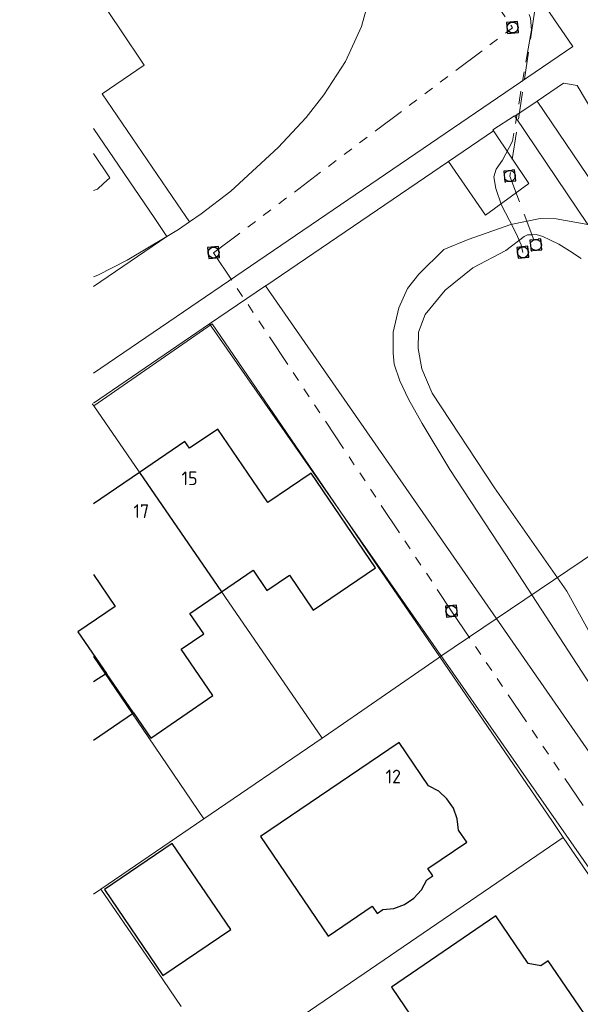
# Model space of a CAD drawing. Header units: metres. Extents: x 174255 to 175175, y 462028 to 462911.
# Tile 15 of 256: x 174280 to 174321, y 462344 to 462416. Entities that reach past the tile are written whole.
import ezdxf

# ---------------------------------------------------------------- set-up
doc = ezdxf.new("R2010")
doc.units = ezdxf.units.M
for name, pattern in [('RI-DRAINAGE', [19.2, 6, -1.8, 1.8, -1.8, 2.4, -1.8, 1.8, -1.8]), ('RI-GWA', [18.45, 6, -1.8, 1.75, -1.8, 1.75, -1.8, 1.75, -1.8]), ('RI-HWA', [7.4, 5, -2.4])]:
    doc.linetypes.add(name, pattern=pattern)
for name, color, linetype, lineweight in [('B-WE-OG-BEBOUWING-G', 8, 'Continuous', 30), ('B-WE-OG-BEBOUWING_HUISNUMMER-T20', 8, 'Continuous', 20), ('B-WE-OG-TERREIN_GROEN-G', 8, 'Continuous', 20), ('B-WE-OG-WEG_VERHARD_OPEN -G', 8, 'Continuous', 20), ('B-WE-RI-DRAINAGE-G', 8, 'RI-DRAINAGE', 20), ('B-WE-RI-DRAINAGE_RIOOLPUT_INSPECTIEPUT-S', 8, 'Continuous', 20), ('B-WE-RI-GWA-G', 8, 'RI-GWA', 20), ('B-WE-RI-HWA-G', 8, 'RI-HWA', 20), ('B-WE-RI-HWA_RIOOLPUT_INSPECTIEPUT-S', 8, 'RI-HWA', 20), ('B-WE-RI-VWA_RIOOLPUT_INSPECTIEPUT-S', 8, 'Continuous', 20), ('B-WE-WH-WATERGANG_SLOOT_BODEM-G', 8, 'Continuous', 20), ('B-XX-KG-GRENS_PERCEEL-G', 213, 'Continuous', 20)]:
    doc.layers.add(name, color=color, linetype=linetype, lineweight=lineweight)
doc.styles.add('NLCS-ISO-M500-T20', font='NLCS-ISO.ttf', dxfattribs={"height": 1})

# ---------------------------------------------------------------- blocks, each defined once
blk = doc.blocks.new('B-SRI-PUT_VWA-SO')
at = {"flags": 128}
blk.add_lwpolyline([(-2, 2), (2, 2), (2, -2), (-2, -2)], close=True, dxfattribs=at)
at = {"lineweight": -3, "flags": 128}
blk.add_lwpolyline([(2, -2), (2, 2), (-2, 2), (-2, -2)], close=True, dxfattribs=at)
at = {"lineweight": -3}
blk.add_circle((0, 0), 2, dxfattribs=at)

msp = doc.modelspace()

# ---------------------------------------------------------------- linework, layer by layer
at = {"layer": 'B-WE-OG-BEBOUWING-G'}
for p, q in [((174288.494, 462382.663), (174294.49, 462373.945)), ((174288.056, 462365.105), (174286.087, 462367.971))]:
    msp.add_line(p, q, dxfattribs=at)
for points in [[(174294.49, 462373.945), (174296.8, 462375.53), (174297.79, 462374.03), (174299.44, 462375.15), (174301.18, 462372.59), (174305.73, 462375.68), (174301.02, 462382.61), (174297.87, 462380.47), (174294.21, 462385.83), (174292.14, 462384.43), (174291.81, 462384.93), (174288.494, 462382.663)], [(174288.494, 462382.663), (174285.13, 462380.362)], [(174285.13, 462375.206), (174286.72, 462372.87), (174284, 462371.01), (174286.087, 462367.971)], [(174288.056, 462365.105), (174289.33, 462363.25), (174293.86, 462366.36), (174291.54, 462369.74), (174293.19, 462370.87), (174292.18, 462372.36), (174294.49, 462373.945)], [(174286.087, 462367.971), (174285.13, 462367.361)], [(174285.13, 462363.095), (174288.056, 462365.105)], [(174309.607, 462359.754), (174307.445, 462362.937), (174297.32, 462356.06), (174302.264, 462348.78), (174305.482, 462350.966), (174305.842, 462350.437), (174306.255, 462350.718), (174307.071, 462350.797), (174307.848, 462351.091), (174308.531, 462351.562), (174309.085, 462352.17), (174309.468, 462352.89), (174309.902, 462353.18), (174309.546, 462353.712), (174312.393, 462355.656), (174311.792, 462356.535), (174311.693, 462357.344), (174311.414, 462358.126), (174310.944, 462358.808), (174310.338, 462359.367), (174309.607, 462359.754)], [(174295.16, 462349.274), (174290.889, 462355.561), (174285.926, 462352.189), (174290.196, 462345.903), (174295.16, 462349.274)], [(174317.787, 462346.622), (174316.878, 462346.787), (174314.508, 462350.254), (174306.888, 462345.046), (174309.31, 462341.493), (174310.557, 462342.345), (174315.771, 462334.717), (174323.218, 462339.807), (174318.324, 462346.988), (174317.787, 462346.622)]]:
    msp.add_lwpolyline(points, dxfattribs=at)
at = {"layer": 'B-WE-OG-TERREIN_GROEN-G'}
for points in [[(174284.987, 462418.152), (174287.104, 462415.001), (174288.836, 462412.422), (174285.765, 462410.317), (174291.241, 462402.297), (174292.144, 462400.974), (174292.99, 462401.56), (174295.16, 462403.21), (174298.63, 462406.41), (174300.66, 462408.59), (174301.96, 462410.24), (174303.54, 462412.69), (174304.7, 462415.24), (174305.34, 462417.56)], [(174327.032, 462358.516), (174315.202, 462376.707), (174311.163, 462382.867), (174309.133, 462386.243), (174308.128, 462388.024), (174307.512, 462389.354), (174307.082, 462390.562), (174307.019, 462391.381), (174307.018, 462392.916), (174307.426, 462394.698), (174308.059, 462396.091), (174308.898, 462397.156), (174310.719, 462398.939), (174312.499, 462399.678), (174315.611, 462400.786), (174317.74, 462401.218), (174318.927, 462401.199), (174321.229, 462400.784), (174315.9, 462408.683), (174315.877, 462408.717), (174314.305, 462407.687), (174314.346, 462407.625), (174316.918, 462403.764), (174313.769, 462401.452), (174311.058, 462405.387), (174297.71, 462396.3), (174297.696, 462396.291), (174326.022, 462355.461)], [(174285.13, 462396.94), (174285.44, 462397.08), (174287.6, 462398.18), (174290.5, 462399.9), (174289.611, 462401.208), (174285.13, 462407.795)], [(174285.13, 462403.259), (174285.425, 462403.353), (174285.856, 462403.781), (174286.33, 462404.178), (174285.13, 462405.969)]]:
    msp.add_lwpolyline(points, dxfattribs=at)
at = {"layer": 'B-WE-OG-WEG_VERHARD_OPEN -G'}
for p, q in [((174317.528, 462409.793), (174315.9, 462408.683)), ((174317.528, 462409.793), (174324.355, 462399.672)), ((174314.346, 462407.625), (174311.058, 462405.387)), ((174297.696, 462396.291), (174293.614, 462393.508))]:
    msp.add_line(p, q, dxfattribs=at)
for points in [[(174285.13, 462389.916), (174320.13, 462413.78), (174287.73, 462461), (174285.13, 462459.202)], [(174323.859, 462405.196), (174320.461, 462410.919), (174319.46, 462411.11), (174317.528, 462409.793)], [(174285.13, 462396.253), (174290.5, 462399.9), (174291.33, 462400.41), (174292.144, 462400.974)], [(174293.614, 462393.508), (174285.13, 462387.732)], [(174327.278, 462343.665), (174327.113, 462344.102), (174326.941, 462344.536), (174326.762, 462344.968), (174326.575, 462345.396), (174326.381, 462345.821), (174326.18, 462346.242), (174325.972, 462346.66), (174325.756, 462347.074), (174325.534, 462347.485), (174325.304, 462347.891), (174325.068, 462348.294), (174324.824, 462348.693), (174324.574, 462349.087), (174324.317, 462349.477), (174324.054, 462349.863), (174323.784, 462350.244), (174323.699, 462350.36), (174293.614, 462393.508)]]:
    msp.add_lwpolyline(points, dxfattribs=at)
at = {"layer": 'B-WE-RI-DRAINAGE-G', "ltscale": 0.4}
msp.add_lwpolyline([(174279.746, 462462.692), (174283.273, 462463.007), (174284.054, 462462.883), (174284.57, 462462.548), (174288.433, 462457.117), (174297.502, 462443.875), (174301.365, 462437.918), (174304.948, 462433.157), (174315.313, 462418.365), (174316.935, 462416.109), (174317.053, 462415.851), (174317.112, 462415.009), (174315.726, 462406.873), (174314.989, 462405.486), (174314.546, 462404.817), (174314.37, 462404.263), (174314.502, 462403.412), (174314.93, 462402.188), (174315.52, 462401.06), (174316.006, 462400.113), (174316.36, 462399.291), (174316.493, 462398.727)], dxfattribs=at)
at = {"layer": 'B-WE-RI-GWA-G', "ltscale": 0.4}
for p, q in [((174279.973, 462468.001), (174315.736, 462415.15)), ((174293.908, 462398.706), (174315.736, 462415.15)), ((174293.908, 462398.706), (174311.272, 462372.53)), ((174311.272, 462372.53), (174330.315, 462344.408))]:
    msp.add_line(p, q, dxfattribs=at)
at = {"layer": 'B-WE-RI-HWA-G', "ltscale": 0.4}
for p, q in [((174317.339, 462416.291), (174315.53, 462404.302)), ((174315.53, 462404.302), (174317.441, 462399.265))]:
    msp.add_line(p, q, dxfattribs=at)
at = {"layer": 'B-WE-WH-WATERGANG_SLOOT_BODEM-G'}
msp.add_lwpolyline([(174320.743, 462398.295), (174319.882, 462398.847), (174319.124, 462399.338), (174318.448, 462399.645), (174317.936, 462399.91), (174317.465, 462400.033), (174317.158, 462400.032), (174316.831, 462400.032), (174316.585, 462399.889), (174315.235, 462398.864), (174312.84, 462397.613), (174310.815, 462395.973), (174309.362, 462394.19), (174308.872, 462392.92), (174308.853, 462391.712), (174309.12, 462390.238), (174309.859, 462388.458), (174314.41, 462381.541), (174319.7, 462373.99), (174323.124, 462367.749)], dxfattribs=at)
at = {"layer": 'B-XX-KG-GRENS_PERCEEL-G', "flags": 128}
for points in [[(174285.155, 462387.518), (174293.795, 462393.525), (174301.177, 462382.717), (174305.903, 462375.798), (174310.421, 462369.183)], [(174285.047, 462387.675), (174285.155, 462387.518)], [(174301.842, 462363.255), (174285.155, 462387.518)], [(174310.421, 462369.183), (174325.987, 462379.684)], [(174293.184, 462357.348), (174289.174, 462363.264), (174285.13, 462369.203)], [(174310.421, 462369.183), (174310.293, 462369.097), (174301.966, 462363.34), (174301.842, 462363.255)], [(174319.44, 462355.99), (174318.639, 462357.161), (174310.421, 462369.183)], [(174301.842, 462363.255), (174293.184, 462357.348)], [(174293.184, 462357.348), (174285.675, 462352.224)], [(174294.671, 462339.06), (174319.44, 462355.99)], [(174328.576, 462336.798), (174328.295, 462338.3), (174327.949, 462339.788), (174327.539, 462341.26), (174327.065, 462342.712), (174326.528, 462344.142), (174325.929, 462345.548), (174325.27, 462346.926), (174324.551, 462348.274), (174323.774, 462349.59), (174322.94, 462350.87), (174319.44, 462355.99)], [(174285.13, 462351.852), (174285.675, 462352.224)], [(174285.675, 462352.224), (174289.831, 462346.142), (174291.546, 462343.632)]]:
    msp.add_lwpolyline(points, dxfattribs=at)

# ---------------------------------------------------------------- block references
at = {"layer": 'B-WE-RI-DRAINAGE_RIOOLPUT_INSPECTIEPUT-S', "xscale": 0.1999999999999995, "yscale": 0.1999999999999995, "zscale": 0.1999999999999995, "rotation": 5.739328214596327}
msp.add_blockref('B-SRI-PUT_VWA-SO', (174316.489, 462398.745), dxfattribs=at)
at = {"layer": 'B-WE-RI-HWA_RIOOLPUT_INSPECTIEPUT-S', "xscale": 0.1999999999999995, "yscale": 0.1999999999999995, "zscale": 0.1999999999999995, "rotation": 5.739328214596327}
for p in [(174315.527, 462404.321), (174317.438, 462399.284)]:
    msp.add_blockref('B-SRI-PUT_VWA-SO', p, dxfattribs=at)
at = {"layer": 'B-WE-RI-VWA_RIOOLPUT_INSPECTIEPUT-S', "rotation": 5.739328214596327}
for p, xscale, yscale, zscale in [((174315.733, 462415.169), 0.1999999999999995, 0.1999999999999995, 0.1999999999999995), ((174293.905, 462398.725), 0.1999999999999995, 0.1999999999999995, 0.1999999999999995), ((174311.272, 462372.53), 0.1999999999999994, 0.1999999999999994, 0.1999999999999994)]:
    msp.add_blockref('B-SRI-PUT_VWA-SO', p, dxfattribs=dict(at, xscale=xscale, yscale=yscale, zscale=zscale))

# ---------------------------------------------------------------- texts
at = {"layer": 'B-WE-OG-BEBOUWING_HUISNUMMER-T20', "style": 'NLCS-ISO-M500-T20'}
for s, p in [('15', (174291.563, 462381.733)), ('17', (174288.053, 462379.333)), ('12', (174306.458, 462359.941))]:
    msp.add_text(s, height=1, dxfattribs=at).set_placement(p)

doc.saveas('drawing.dxf')
